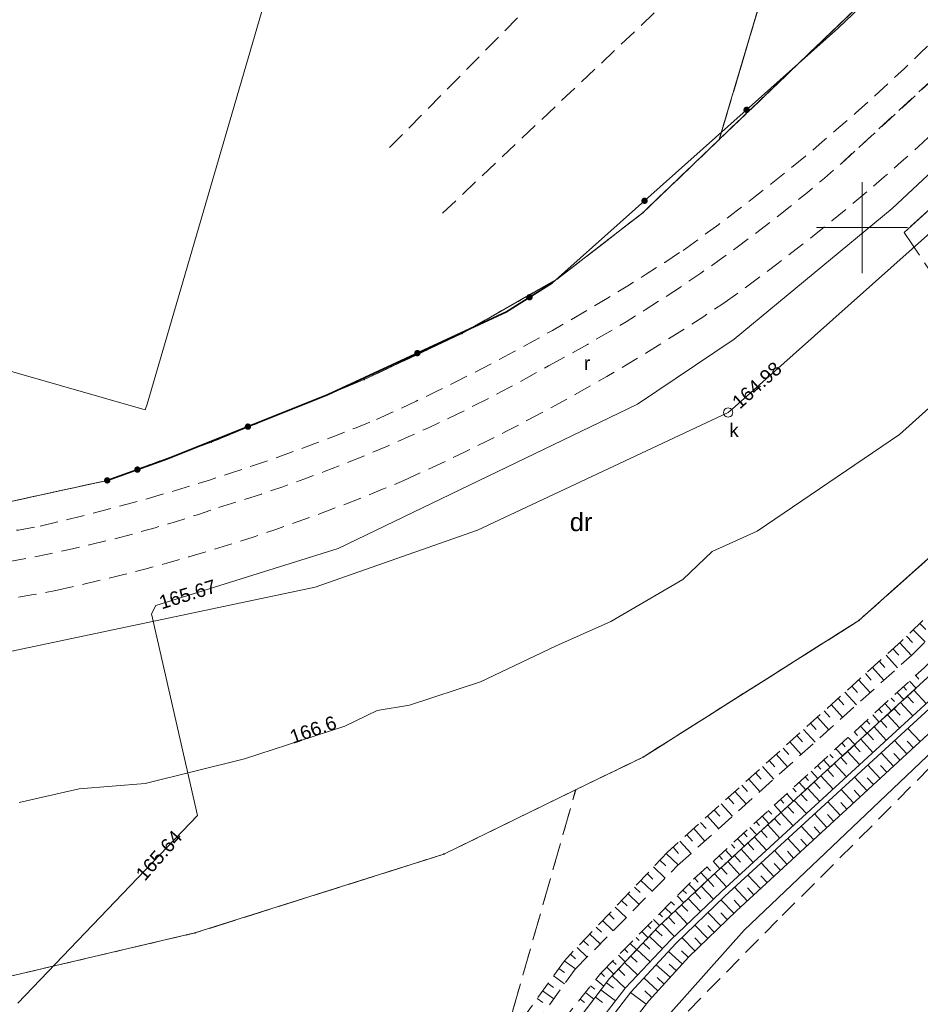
# Model space of a CAD drawing. Extents: x 7503703 to 7518012, y 5690450 to 5705715.
# Tile 18 of 50: x 7512554 to 7512603, y 5696757 to 5696811. Entities that reach past the tile are written whole.
import ezdxf
from ezdxf.enums import TextEntityAlignment as Align

# ---------------------------------------------------------------- set-up
doc = ezdxf.new("R2010")
doc.units = 0
for name, pattern in [('PRZER1-1', [1, 0.5, -0.5]), ('PRZER2-1', [1.5, 1, -0.5]), ('PRZER3-1', [2, 1.5, -0.5])]:
    doc.linetypes.add(name, pattern=pattern)
doc.layers.get('0').update_dxf_attribs({"linetype": 'CONTINUOUS'})
for name, color, linetype, lineweight in [('EGDE', 7, 'CONTINUOUS', 18), ('EGPG', 7, 'CONTINUOUS', 18), ('GUPPRZ_O', 7, 'CONTINUOUS', 18), ('OTKC', 7, 'CONTINUOUS', 18), ('OTKG', 7, 'CONTINUOUS', 18), ('OTKG_O', 7, 'CONTINUOUS', 18), ('OTKJ', 7, 'CONTINUOUS', 18), ('OTKK', 7, 'CONTINUOUS', 25), ('OTOO', 7, 'CONTINUOUS', 35), ('OTRK', 7, 'CONTINUOUS', 18), ('OTRU', 7, 'CONTINUOUS', 18), ('OTZI', 7, 'CONTINUOUS', 18), ('Ramka sekcyjna', 7, 'CONTINUOUS', 18), ('SUPW', 7, 'CONTINUOUS', 18), ('SUPW_O', 7, 'CONTINUOUS', 18)]:
    doc.layers.add(name, color=color, linetype=linetype, lineweight=lineweight)
for name, color, linetype, lineweight, true_color in [('EGUG', 96, 'CONTINUOUS', 18, 0x008000), ('GESKLU', 96, 'CONTINUOUS', 18, 0x008000), ('GESKLU_O', 96, 'CONTINUOUS', 18, 0x008000), ('SUEP', 1, 'CONTINUOUS', 18, 0xff0000), ('SUGP', 52, 'CONTINUOUS', 18, 0xbfbf00), ('SUKP', 36, 'CONTINUOUS', 18, 0x803300)]:
    doc.layers.add(name, color=color, linetype=linetype, lineweight=lineweight, true_color=true_color)
doc.styles.add('Arial', font='arial.ttf')

# ---------------------------------------------------------------- blocks, each defined once
blk = doc.blocks.new('D_GUPIWZ1_1')
at = {"color": 0}
blk.add_lwpolyline([(0, 0.25), (0.064705, 0.241481), (0.125, 0.216506), (0.176777, 0.176777), (0.216506, 0.125), (0.241481, 0.064705), (0.25, 0), (0.241481, -0.064705), (0.216506, -0.125), (0.176777, -0.176777), (0.125, -0.216506), (0.064705, -0.241481), (0, -0.25), (-0.064705, -0.241481), (-0.125, -0.216506), (-0.176777, -0.176777), (-0.216506, -0.125), (-0.241481, -0.064705), (-0.25, 0), (-0.241481, 0.064705), (-0.216506, 0.125), (-0.176777, 0.176777), (-0.125, 0.216506), (-0.064705, 0.241481)], close=True, dxfattribs=at)
blk = doc.blocks.new('D_GEPPGD1_2')
blk.add_hatch(color=0).paths.add_polyline_path([(0, -0.045), (0.013906, -0.042798), (0.02645, -0.036406), (0.036406, -0.02645), (0.042798, -0.013906), (0.045, 0), (0.042798, 0.013906), (0.036406, 0.02645), (0.02645, 0.036406), (0.013906, 0.042798), (0, 0.045), (-0.013906, 0.042798), (-0.02645, 0.036406), (-0.036406, 0.02645), (-0.042798, 0.013906), (-0.045, 0), (-0.042798, -0.013906), (-0.036406, -0.02645), (-0.02645, -0.036406), (-0.013906, -0.042798)])
blk = doc.blocks.new('D_KOLO')
blk.add_hatch(color=0).paths.add_polyline_path([(-0.175, 0), (-0.169037, -0.045293), (-0.151554, -0.0875), (-0.123744, -0.123744), (-0.0875, -0.151554), (-0.045293, -0.169037), (0, -0.175), (0.045293, -0.169037), (0.0875, -0.151554), (0.123744, -0.123744), (0.151554, -0.0875), (0.169037, -0.045293), (0.175, 0), (0.169037, 0.045293), (0.151554, 0.0875), (0.123744, 0.123744), (0.0875, 0.151554), (0.045293, 0.169037), (0, 0.175), (-0.045293, 0.169037), (-0.0875, 0.151554), (-0.123744, 0.123744), (-0.151554, 0.0875), (-0.169037, 0.045293)])
blk = doc.blocks.new('D_GSLKOG1')
blk.add_hatch(color=0).paths.add_polyline_path([(-0.175, 0), (-0.169037, -0.045293), (-0.151554, -0.0875), (-0.123744, -0.123744), (-0.0875, -0.151554), (-0.045293, -0.169037), (0, -0.175), (0.045293, -0.169037), (0.0875, -0.151554), (0.123744, -0.123744), (0.151554, -0.0875), (0.169037, -0.045293), (0.175, 0), (0.169037, 0.045293), (0.151554, 0.0875), (0.123744, 0.123744), (0.0875, 0.151554), (0.045293, 0.169037), (0, 0.175), (-0.045293, 0.169037), (-0.0875, 0.151554), (-0.123744, 0.123744), (-0.151554, 0.0875), (-0.169037, 0.045293)])

msp = doc.modelspace()

# ---------------------------------------------------------------- linework, layer by layer
at = {"layer": 'EGDE', "color": 7, "linetype": 'Continuous', "lineweight": 18, "elevation": 10.22}
for points in [[(7512530.201, 5696935.092), (7512565.018, 5696925.132), (7512623.01, 5696908.62), (7512592.16, 5696804.83), (7512587.987, 5696800.83), (7512583.288, 5696797.191), (7512578.028, 5696794.183), (7512572.679, 5696791.664), (7512564.28, 5696788.226), (7512558.57, 5696786.126), (7512552.67, 5696784.835)], [(7512550.14, 5696758.187), (7512563.38, 5696761.29), (7512577.049, 5696765.619), (7512584.278, 5696769.138), (7512587.988, 5696770.947), (7512599.816, 5696778.432), (7512607.915, 5696785.659), (7512612.414, 5696789.678), (7512632.502, 5696809.033), (7512681.646, 5696856.369), (7512697.622, 5696871.76), (7512713.35, 5696886.929), (7512717.47, 5696890.889), (7512689.851, 5696898.43), (7512674.495, 5696883.749), (7512592.16, 5696804.83), (7512587.987, 5696800.83), (7512583.288, 5696797.191), (7512578.028, 5696794.183), (7512572.679, 5696791.664), (7512564.28, 5696788.226), (7512558.57, 5696786.126), (7512552.67, 5696784.835)]]:
    msp.add_lwpolyline(points, dxfattribs=at)
msp.add_lwpolyline([(7512623.01, 5696908.62), (7512592.16, 5696804.83), (7512674.495, 5696883.749), (7512661.607, 5696897.627), (7512659.358, 5696898.266), (7512656.118, 5696886.387), (7512639.721, 5696890.866), (7512643.01, 5696902.925)], close=True, dxfattribs=at)
at = {"layer": 'EGUG', "color": 96, "linetype": 'PRZER1-1', "lineweight": 18, "true_color": 0x008000, "elevation": 10.08}
for points in [[(7512530.201, 5696935.092), (7512565.018, 5696925.132), (7512623.01, 5696908.62), (7512592.16, 5696804.83), (7512587.987, 5696800.83), (7512583.288, 5696797.191), (7512578.028, 5696794.183), (7512572.679, 5696791.664), (7512564.28, 5696788.226), (7512558.57, 5696786.126), (7512552.67, 5696784.835)], [(7512552.67, 5696784.835), (7512558.57, 5696786.126), (7512564.28, 5696788.226), (7512572.679, 5696791.664), (7512578.028, 5696794.183), (7512583.288, 5696797.191), (7512587.987, 5696800.83), (7512592.16, 5696804.83), (7512674.495, 5696883.749), (7512689.851, 5696898.43), (7512717.47, 5696890.889), (7512713.35, 5696886.929), (7512697.622, 5696871.76), (7512681.646, 5696856.369), (7512632.502, 5696809.033), (7512612.414, 5696789.678), (7512607.915, 5696785.659), (7512599.816, 5696778.432), (7512587.988, 5696770.947), (7512584.278, 5696769.138), (7512577.049, 5696765.619), (7512563.38, 5696761.29), (7512550.14, 5696758.187)], [(7512598.75, 5696714.04), (7512589.3, 5696722.8), (7512587.72, 5696724.27), (7512584.3, 5696728.08), (7512576.76, 5696740.8), (7512578.798, 5696747.007), (7512580.838, 5696757.058), (7512584.278, 5696769.138), (7512587.988, 5696770.947), (7512599.816, 5696778.432), (7512607.915, 5696785.659), (7512612.414, 5696789.678), (7512632.502, 5696809.033), (7512681.646, 5696856.369)]]:
    msp.add_lwpolyline(points, dxfattribs=at)
msp.add_lwpolyline([(7512623.01, 5696908.62), (7512643.01, 5696902.925), (7512639.721, 5696890.866), (7512656.118, 5696886.387), (7512659.358, 5696898.266), (7512661.607, 5696897.627), (7512674.495, 5696883.749), (7512592.16, 5696804.83)], close=True, dxfattribs=at)
at = {"layer": 'GESKLU', "color": 96, "linetype": 'PRZER3-1', "lineweight": 18, "true_color": 0x008000, "elevation": 10.06}
for points in [[(7512530.201, 5696935.092), (7512565.018, 5696925.132), (7512623.01, 5696908.62), (7512592.16, 5696804.83), (7512587.987, 5696800.83), (7512583.288, 5696797.191), (7512578.028, 5696794.183), (7512572.679, 5696791.664), (7512564.28, 5696788.226), (7512558.57, 5696786.126), (7512552.67, 5696784.835)], [(7512552.67, 5696784.835), (7512558.57, 5696786.126), (7512564.28, 5696788.226), (7512572.679, 5696791.664), (7512578.028, 5696794.183), (7512583.288, 5696797.191), (7512587.987, 5696800.83), (7512592.16, 5696804.83), (7512674.495, 5696883.749), (7512689.851, 5696898.43), (7512717.47, 5696890.889), (7512713.35, 5696886.929), (7512697.622, 5696871.76), (7512681.646, 5696856.369), (7512632.502, 5696809.033), (7512612.414, 5696789.678), (7512607.915, 5696785.659), (7512599.816, 5696778.432), (7512587.988, 5696770.947), (7512584.278, 5696769.138), (7512577.049, 5696765.619), (7512563.38, 5696761.29), (7512550.14, 5696758.187)], [(7512598.75, 5696714.04), (7512589.3, 5696722.8), (7512587.72, 5696724.27), (7512584.3, 5696728.08), (7512576.76, 5696740.8), (7512578.798, 5696747.007), (7512580.838, 5696757.058), (7512584.278, 5696769.138), (7512587.988, 5696770.947), (7512599.816, 5696778.432), (7512607.915, 5696785.659), (7512612.414, 5696789.678), (7512632.502, 5696809.033), (7512681.646, 5696856.369)]]:
    msp.add_lwpolyline(points, dxfattribs=at)
msp.add_lwpolyline([(7512623.01, 5696908.62), (7512643.01, 5696902.925), (7512639.721, 5696890.866), (7512656.118, 5696886.387), (7512659.358, 5696898.266), (7512661.607, 5696897.627), (7512674.495, 5696883.749), (7512592.16, 5696804.83)], close=True, dxfattribs=at)
at = {"layer": 'OTKC', "color": 7, "linetype": 'PRZER2-1', "lineweight": 18, "elevation": 10.18}
msp.add_lwpolyline([(7512485.07, 5696792.71), (7512507.37, 5696785.99), (7512516.72, 5696783.62, 0.047088), (7512535.68, 5696781.8, 0.045699), (7512554.88, 5696783.62, 0.041112), (7512573.35, 5696789.47, 0.04093), (7512590.17, 5696798.75, 0.04259), (7512604.92, 5696811.27, 0.000569), (7512641.25, 5696847.19, 0.000269), (7512676.84, 5696882.46), (7512686.22, 5696891.76), (7512687.44, 5696890.76, -0.000141), (7512660.18, 5696863.74, -0.000702), (7512624.59, 5696828.5, -0.017645), (7512598.86, 5696803.52, -0.057955), (7512582.79, 5696792.41, -0.056027), (7512564.68, 5696784.63, -0.063895), (7512545.68, 5696780.73, -0.047864), (7512526.05, 5696780.69, -0.057159), (7512506.93, 5696784.47), (7512480.86, 5696792.35), (7512481.22, 5696793.88)], format="xyb", close=True, dxfattribs=at)
msp.add_lwpolyline([(7512667.1, 5696834.17), (7512638.18, 5696805.03), (7512622.67, 5696789.4), (7512609.01, 5696775.68), (7512597.38, 5696764), (7512595.36, 5696762), (7512589.02, 5696755.55), (7512587.75, 5696754.01), (7512586.79, 5696752.23), (7512586.07, 5696750.55), (7512585.64, 5696748.95), (7512585.41, 5696747.44), (7512585.45, 5696745.45), (7512585.71, 5696743.46), (7512586.25, 5696741.53), (7512587.13, 5696739.72), (7512588.11, 5696738.19), (7512589.54, 5696736.53), (7512601.24, 5696725.6), (7512609.05, 5696717.83), (7512616.84, 5696710.04)], dxfattribs=at)
at = {"layer": 'OTKG', "color": 7, "linetype": 'PRZER2-1', "lineweight": 18, "elevation": 10.18}
msp.add_lwpolyline([(7512480.72, 5696790.15), (7512506.23, 5696782.52), (7512516, 5696780.01, 0.045143), (7512535.79, 5696778.19, 0.048706), (7512555.75, 5696780.09, 0.047658), (7512574.84, 5696786.12, 0.042877), (7512592.36, 5696795.82, 0.043294), (7512607.6, 5696808.76, 0.000306), (7512643.91, 5696844.68, 0.000422), (7512679.48, 5696879.92), (7512689.09, 5696889.46), (7512687.44, 5696890.76), (7512677.96, 5696881.36), (7512660.18, 5696863.74), (7512642.41, 5696846.12, 0.000245), (7512606.06, 5696810.16), (7512598.86, 5696803.52, -0.057955), (7512582.79, 5696792.41, -0.056027), (7512564.68, 5696784.63, -0.063895), (7512545.68, 5696780.73, -0.047864), (7512526.05, 5696780.69, -0.057159), (7512506.93, 5696784.47), (7512480.86, 5696792.35)], format="xyb", close=True, dxfattribs=at)
at = {"layer": 'OTKJ', "color": 7, "linetype": 'PRZER3-1', "lineweight": 18, "elevation": 10.18}
msp.add_lwpolyline([(7512623.874, 5696820.628), (7512606.734, 5696803.747), (7512602.3, 5696799.72), (7512606.29, 5696793.88), (7512611.557, 5696798.557), (7512629.842, 5696816.509)], dxfattribs=at)
at = {"layer": 'OTKK', "color": 7, "linetype": 'Continuous', "lineweight": 25, "elevation": 10.18}
msp.add_lwpolyline([(7512707.32, 5696912.73), (7512707.37, 5696912.68), (7512708.52, 5696911.61), (7512709.96, 5696910.12, -0.334902), (7512710.58, 5696906.41), (7512696.899, 5696892.621), (7512695.112, 5696890.713), (7512691.269, 5696886.972), (7512678.169, 5696873.857), (7512666.138, 5696862.082), (7512645.924, 5696842.15), (7512623.874, 5696820.628), (7512606.734, 5696803.747), (7512602.3, 5696799.72)], format="xyb", dxfattribs=at)
at = {"layer": 'OTOO', "color": 7, "linetype": 'Continuous', "lineweight": 35, "elevation": 10.18}
msp.add_lwpolyline([(7512558.57, 5696786.126), (7512561.88, 5696787.31), (7512570.7, 5696790.84), (7512580.48, 5696795.38), (7512583.01, 5696796.97), (7512598.71, 5696810.96), (7512612.26, 5696823.9), (7512627.73, 5696838.73), (7512654.48, 5696864.48), (7512663.41, 5696873.08), (7512674.22, 5696883.51), (7512673.81, 5696884.52), (7512667.75, 5696891.01), (7512661.56, 5696897.6), (7512655.81, 5696899.23), (7512652.22, 5696900.15)], dxfattribs=at)
at = {"layer": 'OTRK', "color": 7, "linetype": 'PRZER2-1', "lineweight": 18, "elevation": 10.06}
for points in [[(7512664.3, 5696839.79), (7512636.83, 5696811.31), (7512621.59, 5696796.24), (7512602.16, 5696777.3), (7512589.32, 5696765.72), (7512583.66, 5696759.77), (7512580.37, 5696755.21), (7512578.38, 5696750.11), (7512577.63, 5696744.51), (7512578.52, 5696739.27), (7512580.98, 5696733.6), (7512579.13, 5696739.33), (7512578.49, 5696744.54), (7512579.17, 5696749.82), (7512581.09, 5696754.92), (7512584.25, 5696759.3), (7512589.87, 5696764.99), (7512602.72, 5696776.53), (7512622.3, 5696796.07), (7512637.36, 5696810.73), (7512665.35, 5696838.5)], [(7512608.53, 5696700.57), (7512596.2, 5696719.51), (7512585.41, 5696732.6), (7512583.14, 5696735.46), (7512581.88, 5696737.64), (7512580.73, 5696740.55), (7512580.11, 5696744.01), (7512580.03, 5696747.49), (7512580.94, 5696751.25), (7512581.98, 5696754.07), (7512583.5, 5696756.38), (7512585.66, 5696759.09), (7512590.75, 5696764.24), (7512603.42, 5696775.86), (7512622.9, 5696795.34), (7512637.89, 5696810.15), (7512665.87, 5696838.12)], [(7512665.98, 5696837.48), (7512637.03, 5696808.52), (7512623.14, 5696794.67), (7512613.37, 5696784.84), (7512604.07, 5696775.74), (7512591.52, 5696764.19), (7512588.81, 5696761.62), (7512586.14, 5696758.79), (7512584.07, 5696756.07), (7512582.8, 5696753.64), (7512581.76, 5696751.14), (7512581.14, 5696747.37), (7512581.07, 5696744.1), (7512581.66, 5696740.89), (7512582.58, 5696738.1), (7512583.81, 5696735.97), (7512586, 5696733.24), (7512596.17, 5696721.01), (7512597.01, 5696719.95), (7512609.18, 5696701)]]:
    msp.add_lwpolyline(points, dxfattribs=at)
at = {"layer": 'OTRK', "color": 7, "linetype": 'Continuous', "lineweight": 18, "elevation": 10.06}
for points in [[(7512602.803, 5696777.926), (7512603.452, 5696777.26)], [(7512603.166, 5696778.281), (7512603.489, 5696777.95)], [(7512602.439, 5696777.572), (7512602.766, 5696777.237)], [(7512601.695, 5696776.88), (7512602.012, 5696776.529)], [(7512602.072, 5696777.221), (7512602.706, 5696776.518)], [(7512601.318, 5696776.54), (7512601.95, 5696775.839)], [(7512600.563, 5696775.86), (7512601.195, 5696775.16)], [(7512600.94, 5696776.2), (7512601.256, 5696775.85)], [(7512600.186, 5696775.52), (7512600.501, 5696775.17)], [(7512602.94, 5696775.42), (7512603.119, 5696775.224)], [(7512599.432, 5696774.84), (7512599.746, 5696774.491)], [(7512599.809, 5696775.18), (7512600.439, 5696774.481)], [(7512602.266, 5696774.802), (7512602.445, 5696774.606)], [(7512602.603, 5696775.111), (7512602.961, 5696774.72)], [(7512598.677, 5696774.159), (7512598.991, 5696773.811)], [(7512599.055, 5696774.499), (7512599.683, 5696773.803)], [(7512601.592, 5696774.184), (7512601.772, 5696773.987)], [(7512601.929, 5696774.493), (7512602.289, 5696774.101)], [(7512598.3, 5696773.819), (7512598.927, 5696773.124)], [(7512601.255, 5696773.875), (7512601.616, 5696773.481)], [(7512597.546, 5696773.139), (7512598.171, 5696772.445)], [(7512597.923, 5696773.479), (7512598.236, 5696773.132)], [(7512600.581, 5696773.256), (7512600.943, 5696772.862)], [(7512600.918, 5696773.566), (7512601.099, 5696773.369)], [(7512597.169, 5696772.799), (7512597.481, 5696772.452)], [(7512599.907, 5696772.638), (7512600.27, 5696772.243)], [(7512600.244, 5696772.947), (7512600.425, 5696772.75)], [(7512596.414, 5696772.118), (7512596.726, 5696771.773)], [(7512596.792, 5696772.458), (7512597.416, 5696771.766)], [(7512599.233, 5696772.02), (7512599.597, 5696771.624)], [(7512599.57, 5696772.329), (7512599.752, 5696772.131)], [(7512595.66, 5696771.438), (7512595.971, 5696771.093)], [(7512596.037, 5696771.778), (7512596.66, 5696771.088)], [(7512598.897, 5696771.711), (7512599.079, 5696771.513)], [(7512595.283, 5696771.098), (7512595.904, 5696770.409)], [(7512598.223, 5696771.093), (7512598.405, 5696770.894)], [(7512598.56, 5696771.402), (7512598.924, 5696771.004)], [(7512594.529, 5696770.418), (7512595.148, 5696769.73)], [(7512594.906, 5696770.758), (7512595.216, 5696770.414)], [(7512597.549, 5696770.475), (7512597.732, 5696770.275)], [(7512597.886, 5696770.784), (7512598.252, 5696770.385)], [(7512594.151, 5696770.077), (7512594.461, 5696769.734)], [(7512596.875, 5696769.857), (7512597.059, 5696769.657)], [(7512597.212, 5696770.166), (7512597.579, 5696769.766)], [(7512593.397, 5696769.397), (7512593.706, 5696769.055)], [(7512593.774, 5696769.737), (7512594.393, 5696769.052)], [(7512596.538, 5696769.548), (7512596.906, 5696769.147)], [(7512593.02, 5696769.057), (7512593.637, 5696768.373)], [(7512595.864, 5696768.93), (7512596.233, 5696768.528)], [(7512596.201, 5696769.239), (7512596.385, 5696769.038)], [(7512592.266, 5696768.377), (7512592.881, 5696767.694)], [(7512592.643, 5696768.717), (7512592.951, 5696768.375)], [(7512595.19, 5696768.312), (7512595.56, 5696767.908)], [(7512595.527, 5696768.621), (7512595.712, 5696768.42)], [(7512591.511, 5696767.696), (7512592.125, 5696767.015)], [(7512591.889, 5696768.036), (7512592.196, 5696767.696)], [(7512594.516, 5696767.694), (7512594.888, 5696767.289)], [(7512594.853, 5696768.003), (7512595.039, 5696767.801)], [(7512591.134, 5696767.356), (7512591.441, 5696767.016)], [(7512594.179, 5696767.385), (7512594.365, 5696767.182)], [(7512590.38, 5696766.676), (7512590.686, 5696766.337)], [(7512590.757, 5696767.016), (7512591.37, 5696766.337)], [(7512593.505, 5696766.767), (7512593.692, 5696766.564)], [(7512593.842, 5696767.076), (7512594.215, 5696766.67)], [(7512590.003, 5696766.336), (7512590.614, 5696765.658)], [(7512592.832, 5696766.149), (7512593.019, 5696765.945)], [(7512593.168, 5696766.458), (7512593.542, 5696766.051)], [(7512589.253, 5696765.65), (7512589.91, 5696765.026)], [(7512589.626, 5696765.996), (7512589.931, 5696765.657)], [(7512592.158, 5696765.531), (7512592.345, 5696765.327)], [(7512592.495, 5696765.84), (7512592.869, 5696765.432)], [(7512588.903, 5696765.282), (7512589.227, 5696764.974)], [(7512591.821, 5696765.222), (7512592.196, 5696764.812)], [(7512588.203, 5696764.546), (7512588.52, 5696764.245)], [(7512588.553, 5696764.914), (7512589.194, 5696764.305)], [(7512591.147, 5696764.604), (7512591.524, 5696764.193)], [(7512591.484, 5696764.913), (7512591.672, 5696764.708)], [(7512587.853, 5696764.178), (7512588.48, 5696763.582)], [(7512590.486, 5696763.973), (7512590.88, 5696763.583)], [(7512590.81, 5696764.295), (7512591.001, 5696764.087)], [(7512587.153, 5696763.442), (7512587.766, 5696762.859)], [(7512587.503, 5696763.81), (7512587.813, 5696763.516)], [(7512590.164, 5696763.647), (7512590.356, 5696763.458)], [(7512586.803, 5696763.074), (7512587.106, 5696762.786)], [(7512589.522, 5696762.997), (7512589.703, 5696762.818)], [(7512589.843, 5696763.322), (7512590.216, 5696762.953)], [(7512586.103, 5696762.338), (7512586.399, 5696762.057)], [(7512586.453, 5696762.706), (7512587.052, 5696762.137)], [(7512588.879, 5696762.347), (7512589.05, 5696762.178)], [(7512589.2, 5696762.672), (7512589.552, 5696762.324)], [(7512585.753, 5696761.97), (7512586.338, 5696761.414)], [(7512588.557, 5696762.022), (7512588.888, 5696761.694)], [(7512585.053, 5696761.234), (7512585.624, 5696760.691)], [(7512585.403, 5696761.602), (7512585.692, 5696761.327)], [(7512587.915, 5696761.371), (7512588.257, 5696761.033)], [(7512588.236, 5696761.696), (7512588.403, 5696761.531)], [(7512584.703, 5696760.866), (7512584.985, 5696760.598)], [(7512587.272, 5696760.721), (7512587.629, 5696760.368)], [(7512587.593, 5696761.046), (7512587.768, 5696760.873)], [(7512584.003, 5696760.13), (7512584.278, 5696759.868)], [(7512584.353, 5696760.498), (7512584.91, 5696759.968)], [(7512586.951, 5696760.396), (7512587.133, 5696760.216)], [(7512583.654, 5696759.761), (7512584.268, 5696759.318)], [(7512586.308, 5696759.745), (7512586.498, 5696759.558)], [(7512586.629, 5696760.071), (7512587.001, 5696759.703)], [(7512583.357, 5696759.349), (7512583.662, 5696759.129)], [(7512585.665, 5696759.095), (7512585.867, 5696758.896)], [(7512585.986, 5696759.42), (7512586.374, 5696759.038)], [(7512582.762, 5696758.526), (7512583.068, 5696758.305)], [(7512583.059, 5696758.938), (7512583.67, 5696758.497)], [(7512585.379, 5696758.738), (7512585.828, 5696758.38)], [(7512582.465, 5696758.114), (7512583.076, 5696757.673)], [(7512584.81, 5696758.023), (7512585.274, 5696757.653)], [(7512585.094, 5696758.381), (7512585.323, 5696758.198)], [(7512582.168, 5696757.702), (7512582.473, 5696757.481)], [(7512584.525, 5696757.665), (7512584.761, 5696757.477)]]:
    msp.add_lwpolyline(points, dxfattribs=at)
at = {"layer": 'OTRU', "color": 7, "linetype": 'Continuous', "lineweight": 18, "elevation": 10.06}
for points in [[(7512609.18, 5696701), (7512597.01, 5696719.95), (7512596.17, 5696721.01), (7512586, 5696733.24), (7512583.81, 5696735.97), (7512582.58, 5696738.1), (7512581.66, 5696740.89), (7512581.07, 5696744.1), (7512581.14, 5696747.37), (7512581.76, 5696751.14), (7512582.8, 5696753.64), (7512584.07, 5696756.07), (7512586.14, 5696758.79), (7512588.81, 5696761.62), (7512591.52, 5696764.19), (7512604.07, 5696775.74), (7512613.37, 5696784.84), (7512623.14, 5696794.67), (7512637.03, 5696808.52), (7512665.98, 5696837.48)], [(7512666.36, 5696836.5), (7512637.28, 5696807.43), (7512623.69, 5696793.83), (7512614.06, 5696784.18), (7512604.77, 5696775.03), (7512592.26, 5696763.54), (7512589.5, 5696760.91), (7512587.01, 5696758.28), (7512585.09, 5696755.79), (7512583.9, 5696753.51), (7512582.7, 5696750.5), (7512582.15, 5696747.34), (7512582.1, 5696744.07), (7512582.62, 5696741.13), (7512583.46, 5696738.6), (7512584.51, 5696736.84), (7512586.61, 5696734.02), (7512596.93, 5696721.54), (7512598.4, 5696719.63), (7512610.3, 5696701.09)], [(7512666.62, 5696836.3), (7512637.56, 5696807.22), (7512623.97, 5696793.57), (7512614.31, 5696783.94), (7512605, 5696774.8), (7512592.47, 5696763.31), (7512589.77, 5696760.71), (7512587.31, 5696758.05), (7512585.38, 5696755.53), (7512584.2, 5696753.35), (7512583.07, 5696750.43), (7512582.49, 5696747.29), (7512582.47, 5696744.09), (7512582.93, 5696741.2), (7512583.8, 5696738.76), (7512584.82, 5696737.02), (7512586.89, 5696734.31), (7512597.22, 5696721.85), (7512598.72, 5696719.87), (7512610.56, 5696701.51)], [(7512610.78, 5696702.82), (7512599.37, 5696720.65), (7512597.98, 5696722.53), (7512594.22, 5696727.08), (7512587.77, 5696734.85), (7512585.69, 5696737.62), (7512584.85, 5696738.93), (7512583.9, 5696741.51), (7512583.5, 5696744.19), (7512583.53, 5696747.05), (7512583.93, 5696749.69), (7512584.99, 5696752.63), (7512585.94, 5696754.53), (7512588.29, 5696757.57), (7512590.49, 5696759.99), (7512593.1, 5696762.51), (7512605.71, 5696774.12), (7512615, 5696783.24), (7512624.63, 5696792.88), (7512637.69, 5696805.92), (7512666.84, 5696835.11)], [(7512602.48, 5696774.277), (7512602.817, 5696773.911)], [(7512602.845, 5696774.612), (7512603.518, 5696773.88)], [(7512601.75, 5696773.605), (7512602.086, 5696773.24)], [(7512602.115, 5696773.941), (7512602.788, 5696773.21)], [(7512601.385, 5696773.269), (7512602.058, 5696772.539)], [(7512600.656, 5696772.598), (7512601.327, 5696771.868)], [(7512601.02, 5696772.933), (7512601.356, 5696772.568)], [(7512603.179, 5696771.79), (7512602.51, 5696772.516)], [(7512600.291, 5696772.262), (7512600.626, 5696771.897)], [(7512599.561, 5696771.59), (7512599.896, 5696771.226)], [(7512599.926, 5696771.926), (7512600.597, 5696771.197)], [(7512602.449, 5696771.117), (7512601.778, 5696771.846)], [(7512602.814, 5696771.453), (7512602.479, 5696771.817)], [(7512598.831, 5696770.919), (7512599.166, 5696770.555)], [(7512599.196, 5696771.254), (7512599.866, 5696770.526)], [(7512601.718, 5696770.445), (7512601.047, 5696771.175)], [(7512602.084, 5696770.781), (7512601.748, 5696771.146)], [(7512598.466, 5696770.583), (7512599.136, 5696769.855)], [(7512600.988, 5696769.773), (7512600.315, 5696770.504)], [(7512601.353, 5696770.109), (7512601.017, 5696770.474)], [(7512597.737, 5696769.911), (7512598.406, 5696769.184)], [(7512598.101, 5696770.247), (7512598.436, 5696769.883)], [(7512600.258, 5696769.1), (7512599.583, 5696769.833)], [(7512597.372, 5696769.575), (7512597.706, 5696769.212)], [(7512600.623, 5696769.437), (7512600.286, 5696769.802)], [(7512596.642, 5696768.904), (7512596.976, 5696768.541)], [(7512597.007, 5696769.24), (7512597.675, 5696768.514)], [(7512599.528, 5696768.428), (7512598.852, 5696769.162)], [(7512599.893, 5696768.764), (7512599.555, 5696769.131)], [(7512595.912, 5696768.232), (7512596.246, 5696767.87)], [(7512596.277, 5696768.568), (7512596.945, 5696767.843)], [(7512598.798, 5696767.756), (7512598.12, 5696768.491)], [(7512599.163, 5696768.092), (7512598.824, 5696768.459)], [(7512595.547, 5696767.897), (7512596.214, 5696767.172)], [(7512598.067, 5696767.084), (7512597.389, 5696767.821)], [(7512598.433, 5696767.42), (7512598.094, 5696767.788)], [(7512594.818, 5696767.225), (7512595.484, 5696766.501)], [(7512595.183, 5696767.561), (7512595.516, 5696767.199)], [(7512597.337, 5696766.411), (7512596.657, 5696767.15)], [(7512597.702, 5696766.747), (7512597.363, 5696767.116)], [(7512594.453, 5696766.889), (7512594.786, 5696766.527)], [(7512593.723, 5696766.218), (7512594.056, 5696765.856)], [(7512594.088, 5696766.553), (7512594.753, 5696765.83)], [(7512596.607, 5696765.739), (7512595.926, 5696766.479)], [(7512596.972, 5696766.075), (7512596.632, 5696766.445)], [(7512592.993, 5696765.546), (7512593.326, 5696765.185)], [(7512593.358, 5696765.882), (7512594.023, 5696765.159)], [(7512595.877, 5696765.067), (7512595.194, 5696765.808)], [(7512596.242, 5696765.403), (7512595.901, 5696765.773)], [(7512592.629, 5696765.21), (7512593.293, 5696764.488)], [(7512595.147, 5696764.394), (7512594.463, 5696765.137)], [(7512595.512, 5696764.731), (7512595.17, 5696765.102)], [(7512591.899, 5696764.539), (7512592.562, 5696763.818)], [(7512592.264, 5696764.874), (7512592.596, 5696764.514)], [(7512594.417, 5696763.722), (7512593.731, 5696764.466)], [(7512594.782, 5696764.058), (7512594.439, 5696764.43)], [(7512591.534, 5696764.203), (7512591.866, 5696763.842)], [(7512590.814, 5696763.521), (7512591.152, 5696763.164)], [(7512591.174, 5696763.862), (7512591.85, 5696763.149)], [(7512593.686, 5696763.05), (7512593, 5696763.796)], [(7512594.051, 5696763.386), (7512593.708, 5696763.759)], [(7512590.095, 5696762.838), (7512590.434, 5696762.481)], [(7512590.454, 5696763.179), (7512591.132, 5696762.465)], [(7512592.959, 5696762.374), (7512592.255, 5696763.103)], [(7512593.321, 5696762.714), (7512592.978, 5696763.087)], [(7512589.735, 5696762.497), (7512590.414, 5696761.781)], [(7512592.245, 5696761.685), (7512591.54, 5696762.415)], [(7512592.602, 5696762.029), (7512592.25, 5696762.394)], [(7512589.015, 5696761.815), (7512589.696, 5696761.097)], [(7512589.375, 5696762.156), (7512589.715, 5696761.797)], [(7512591.531, 5696760.995), (7512590.825, 5696761.726)], [(7512588.664, 5696761.465), (7512589.023, 5696761.126)], [(7512591.888, 5696761.34), (7512591.536, 5696761.705)], [(7512587.983, 5696760.744), (7512588.342, 5696760.405)], [(7512588.323, 5696761.104), (7512589.042, 5696760.426)], [(7512590.817, 5696760.306), (7512590.11, 5696761.038)], [(7512591.174, 5696760.651), (7512590.821, 5696761.016)], [(7512587.643, 5696760.383), (7512588.36, 5696759.706)], [(7512590.128, 5696759.592), (7512589.372, 5696760.28)], [(7512590.462, 5696759.959), (7512590.086, 5696760.302)], [(7512586.962, 5696759.662), (7512587.678, 5696758.986)], [(7512587.303, 5696760.022), (7512587.661, 5696759.684)], [(7512589.461, 5696758.858), (7512588.698, 5696759.551)], [(7512589.794, 5696759.225), (7512589.415, 5696759.57)], [(7512586.622, 5696759.301), (7512586.98, 5696758.963)], [(7512585.965, 5696758.56), (7512586.362, 5696758.257)], [(7512586.282, 5696758.94), (7512586.998, 5696758.264)], [(7512588.793, 5696758.123), (7512588.024, 5696758.822)], [(7512589.127, 5696758.49), (7512588.744, 5696758.839)], [(7512585.664, 5696758.165), (7512586.457, 5696757.562)], [(7512588.14, 5696757.376), (7512587.295, 5696758.03)], [(7512588.459, 5696757.756), (7512588.073, 5696758.107)], [(7512585.364, 5696757.771), (7512585.759, 5696757.47)]]:
    msp.add_lwpolyline(points, dxfattribs=at)
at = {"layer": 'OTZI', "color": 7, "linetype": 'PRZER2-1', "lineweight": 18, "elevation": 10.1}
for points in [[(7512574.068, 5696804.394), (7512592.533, 5696823.105), (7512665.956, 5696892.649)], [(7512669.707, 5696888.343), (7512592.955, 5696815.898), (7512576.978, 5696800.792)]]:
    msp.add_lwpolyline(points, dxfattribs=at)
at = {"layer": 'Ramka sekcyjna', "color": 7, "linetype": 'Continuous', "lineweight": 18, "elevation": 100, "flags": 128}
for points in [[(7512600, 5696797.5), (7512600, 5696802.5)], [(7512602.5, 5696800), (7512597.5, 5696800)]]:
    msp.add_lwpolyline(points, dxfattribs=at)
at = {"layer": 'SUEP', "color": 1, "linetype": 'Continuous', "lineweight": 18, "true_color": 0xff0000, "elevation": 10.14}
for points in [[(7512697.88, 5696865.66), (7512696.77, 5696864.54), (7512683.35, 5696850.95), (7512673.34, 5696841.18), (7512670.18, 5696837.95), (7512661.7, 5696829.38), (7512648.77, 5696816.37), (7512638.99, 5696806.56), (7512629.29, 5696796.79), (7512626.88, 5696794.46), (7512603.56, 5696770.98), (7512593.52, 5696761.45), (7512587.41, 5696754.59), (7512585.8, 5696751.71), (7512585.18, 5696749.22), (7512584.85, 5696746.37), (7512585.29, 5696742.96), (7512586.11, 5696740.53), (7512587.76, 5696737.8), (7512590.13, 5696735.24), (7512598.74, 5696727.16), (7512607.2, 5696718.57)], [(7512530.72, 5696798.57), (7512560.65, 5696789.99), (7512560.77, 5696790.31), (7512569.88, 5696821.53), (7512569.55, 5696821.67), (7512569.88, 5696821.53), (7512578.6, 5696852.44), (7512578.68, 5696852.72), (7512548.14, 5696861.82)], [(7512553.741, 5696768.458), (7512557.031, 5696769.199), (7512560.66, 5696769.489), (7512566.1, 5696770.85), (7512571.61, 5696772.63), (7512573.39, 5696773.499), (7512575.159, 5696773.789), (7512579.049, 5696775.068), (7512583.178, 5696777.027), (7512586.218, 5696778.376), (7512590.167, 5696780.685), (7512591.767, 5696782.224), (7512594.237, 5696783.333), (7512602.056, 5696788.64), (7512606.355, 5696792.508), (7512607.465, 5696793.878), (7512610.834, 5696796.457), (7512618.434, 5696803.515), (7512626.253, 5696810.623), (7512627.043, 5696812.003)]]:
    msp.add_lwpolyline(points, dxfattribs=at)
at = {"layer": 'SUGP', "color": 52, "linetype": 'Continuous', "lineweight": 18, "true_color": 0xbfbf00, "elevation": 10.14}
msp.add_lwpolyline([(7512553.67, 5696757.44), (7512563.53, 5696767.74), (7512561, 5696778.81), (7512561.23, 5696779.26), (7512571.25, 5696782.39), (7512587.67, 5696790.31), (7512592.98, 5696793.87), (7512601.65, 5696801.04), (7512615.37, 5696813.89)], dxfattribs=at)
at = {"layer": 'SUKP', "color": 36, "linetype": 'Continuous', "lineweight": 18, "true_color": 0x803300, "elevation": 10.14}
msp.add_lwpolyline([(7512709.63, 5696900.419), (7512709.27, 5696900.069), (7512696.471, 5696887.77), (7512696.111, 5696887.43), (7512673.636, 5696865.109), (7512673.266, 5696864.759), (7512620.255, 5696814.475), (7512620.027, 5696814.279), (7512619.83, 5696814.075), (7512593.027, 5696790.172), (7512592.647, 5696789.852), (7512578.899, 5696783.396), (7512569.982, 5696780.258), (7512530.507, 5696771.937), (7512529.91, 5696771.812), (7512529.41, 5696771.922), (7512508.18, 5696776.638), (7512507.69, 5696776.748), (7512507.19, 5696776.878), (7512482.52, 5696783.317), (7512482.03, 5696783.437)], dxfattribs=at)

# ---------------------------------------------------------------- block references
at = {"layer": 'EGPG', "color": 7, "linetype": 'Continuous', "lineweight": 18}
for p in [(7512592.16, 5696804.83, 10.24), (7512587.987, 5696800.83, 10.24), (7512583.288, 5696797.191, 10.24), (7512578.028, 5696794.183, 10.24), (7512572.679, 5696791.664, 10.24), (7512564.28, 5696788.226, 10.24), (7512558.57, 5696786.126, 10.24), (7512599.816, 5696778.432, 10.24), (7512587.988, 5696770.947, 10.24), (7512584.278, 5696769.138, 10.24), (7512577.049, 5696765.619, 10.24), (7512563.38, 5696761.29, 10.24)]:
    msp.add_blockref('D_GEPPGD1_2', p, dxfattribs=at)
at = {"layer": 'OTOO', "color": 7, "linetype": 'Continuous', "lineweight": 35}
for name, p, rotation in [('D_KOLO', (7512593.66, 5696806.46, 10.18), 41.703682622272), ('D_KOLO', (7512593.66, 5696806.46, 10.18), 41.703682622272), ('D_KOLO', (7512588.06, 5696801.47, 10.18), 41.703682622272), ('D_KOLO', (7512588.06, 5696801.47, 10.18), 41.703682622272), ('D_KOLO', (7512581.745, 5696796.175, 10.18), 32.147656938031), ('D_KOLO', (7512581.745, 5696796.175, 10.18), 32.147656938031), ('D_KOLO', (7512575.59, 5696793.11, 10.18), 24.901326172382), ('D_KOLO', (7512575.59, 5696793.11, 10.18), 24.901326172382), ('D_KOLO', (7512566.29, 5696789.075, 10.18), 21.812608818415), ('D_KOLO', (7512566.29, 5696789.075, 10.18), 21.812608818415), ('D_KOLO', (7512560.225, 5696786.718, 10.18), 19.686821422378), ('D_KOLO', (7512560.225, 5696786.718, 10.18), 19.686821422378), ('D_GSLKOG1', (7512558.57, 5696786.126, 10.18), 19.686821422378)]:
    msp.add_blockref(name, p, dxfattribs=dict(at, rotation=rotation))
at = {"layer": 'SUPW', "color": 7, "linetype": 'Continuous', "lineweight": 18}
msp.add_blockref('D_GUPIWZ1_1', (7512592.647, 5696789.852, 10.18), dxfattribs=at)

# ---------------------------------------------------------------- texts
at = {"layer": 'GESKLU_O', "color": 96, "linetype": 'Continuous', "lineweight": 0, "true_color": 0x008000, "style": 'Arial'}
msp.add_text('dr', height=1, dxfattribs=at).set_placement((7512584.575, 5696783.342, 10.8), align=Align.CENTER)
at = {"layer": 'GUPPRZ_O', "color": 36, "linetype": 'Continuous', "lineweight": 0, "true_color": 0x803300, "style": 'Arial'}
msp.add_text('164.98', height=0.75, rotation=42.1232, dxfattribs=at).set_placement((7512593.284, 5696790, 10.8))
at = {"layer": 'GUPPRZ_O', "color": 52, "linetype": 'Continuous', "lineweight": 0, "true_color": 0xbfbf00, "style": 'Arial'}
for s, rotation, p in [('165.67', 17.1805, (7512561.558, 5696779.046, 10.8)), ('165.64', 48.7622, (7512560.632, 5696764.096, 10.8))]:
    msp.add_text(s, height=0.75, rotation=rotation, dxfattribs=at).set_placement(p)
at = {"layer": 'GUPPRZ_O', "color": 1, "linetype": 'Continuous', "lineweight": 0, "true_color": 0xff0000, "style": 'Arial'}
msp.add_text('166.6', height=0.75, rotation=19.3813, dxfattribs=at).set_placement((7512568.756, 5696771.662, 10.8))
at = {"layer": 'OTKG_O', "color": 7, "linetype": 'Continuous', "lineweight": 0, "style": 'Arial'}
msp.add_text('r', height=0.75, dxfattribs=at).set_placement((7512584.905, 5696792.188, 10.8), align=Align.CENTER)
at = {"layer": 'SUPW_O', "color": 7, "linetype": 'Continuous', "lineweight": 0, "style": 'Arial'}
msp.add_text('k', height=0.75, dxfattribs=at).set_placement((7512593.23, 5696788.506, 10.8), align=Align.RIGHT)

doc.saveas('drawing.dxf')
